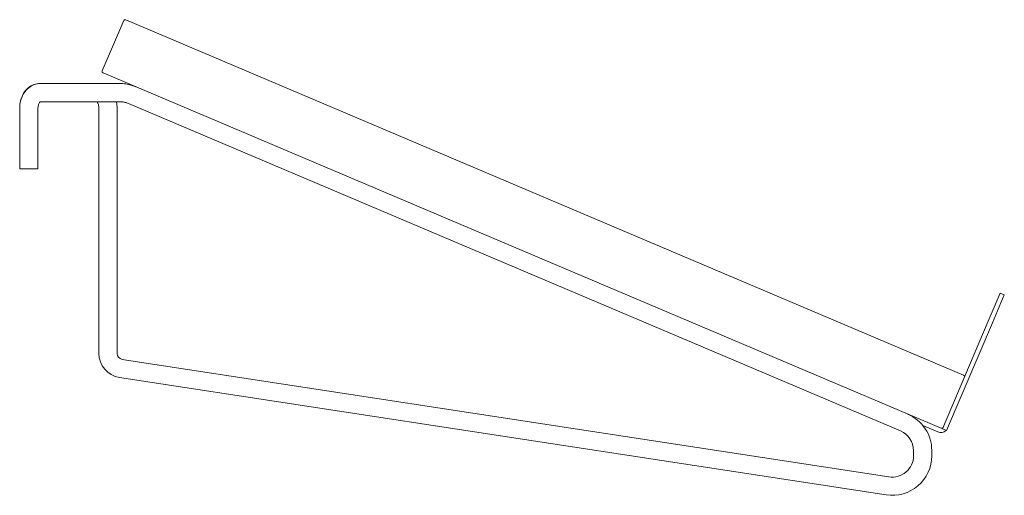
# Model space of a CAD drawing. Header units: millimetres. Extents: x -415 to -91, y -504 to -348.
import ezdxf

# ---------------------------------------------------------------- set-up
doc = ezdxf.new("R2010")
doc.units = ezdxf.units.MM

msp = doc.modelspace()

# ---------------------------------------------------------------- linework, layer by layer
at = {"color": 0, "linetype": 'Continuous', "lineweight": 0}
for p, q in [((-387.42, -364.95), (-380.39, -348.38)), ((-379.73, -348.12), (-104.5, -464.95)), ((-111.93, -482.44), (-387.16, -365.61)), ((-408.02, -369.09), (-407.72, -369.09)), ((-381.15, -369.09), (-407.72, -369.09)), ((-381.15, -375.09), (-407.71, -375.09)), ((-414.56, -377.09), (-414.56, -397.09)), ((-408.56, -377.09), (-408.56, -397.09)), ((-388.56, -377.09), (-388.56, -457.8)), ((-382.56, -377.09), (-382.56, -457.8)), ((-125.22, -483.31), (-378.82, -375.67)), ((-414.56, -397.09), (-408.56, -397.09)), ((-92.52, -437.99), (-96.42, -447.19)), ((-91.14, -438.57), (-95.04, -447.78)), ((-91.14, -438.57), (-92.52, -437.99)), ((-111.47, -482.63), (-96.42, -447.19)), ((-110.09, -483.22), (-95.04, -447.78)), ((-380.86, -459.78), (-129.02, -498.4)), ((-381.77, -465.71), (-129.93, -504.34)), ((-117.89, -481.54), (-112.97, -483.62)), ((-110.09, -483.22), (-111.47, -482.63)), ((-120.96, -491.49), (-120.96, -489.75)), ((-114.96, -491.49), (-114.96, -489.75))]:
    msp.add_line(p, q, dxfattribs=at)
for centre, radius, start, end in [((-379.93, -348.58), 0.5, 67, 157), ((-380.56, -457.8), 8, 180, 261.2805), ((-380.56, -457.8), 2, 180, 261.2805), ((-104.7, -465.41), 0.5, 337, 67), ((-127.96, -489.75), 13, 0, 67), ((-127.96, -489.75), 7, 0, 67), ((-112, -481.32), 2.5, 247, 313.4218), ((-111.73, -481.98), 0.5, 247, 337), ((-127.96, -491.49), 13, 261.2805, 0), ((-127.96, -491.49), 7, 261.2805, 0)]:
    msp.add_arc(centre, radius, start, end, dxfattribs=at)
at = {"color": 0, "linetype": 'Continuous', "lineweight": 0, "extrusion": (0, 0, -1)}
msp.add_arc((386.96, -365.15), 0.5, 293, 23, dxfattribs=at)
at = {"color": 0, "linetype": 'Continuous', "lineweight": 0}
for points, knots in [([(-407.72, -369.09), (-408.4, -369.09), (-409.09, -369.22), (-410.39, -369.68), (-411.01, -370.03), (-412.15, -370.93), (-412.67, -371.49), (-413.52, -372.75), (-413.85, -373.45), (-414.33, -374.9), (-414.48, -375.65), (-414.55, -376.64), (-414.56, -376.87), (-414.56, -377.09)], [6.283185, 6.283185, 6.283185, 6.283185, 6.549164, 6.549164, 6.826461, 6.826461, 7.132819, 7.132819, 7.446978, 7.446978, 7.761138, 7.761138, 7.853982, 7.853982, 7.853982, 7.853982]), ([(-414.56, -377.09), (-414.56, -376.35), (-414.47, -375.6), (-414.14, -374.15), (-413.89, -373.45), (-413.21, -372.12), (-412.78, -371.5), (-411.72, -370.41), (-411.09, -369.94), (-409.74, -369.33), (-409.06, -369.15), (-408.25, -369.1), (-408.13, -369.09), (-408.02, -369.09)], [4.712389, 4.712389, 4.712389, 4.712389, 5.026548, 5.026548, 5.340708, 5.340708, 5.654867, 5.654867, 5.969026, 5.969026, 6.239801, 6.239801, 6.283185, 6.283185, 6.283185, 6.283185]), ([(-376.48, -370.14), (-376.78, -370.01), (-377.09, -369.9), (-377.7, -369.68), (-378.02, -369.58), (-378.64, -369.42), (-378.95, -369.34), (-379.58, -369.22), (-379.89, -369.18), (-380.52, -369.11), (-380.83, -369.09), (-381.15, -369.09)], [1.3925301, 1.3925301, 1.3925301, 1.3925301, 1.5496098, 1.5496098, 1.7066894, 1.7066894, 1.863769, 1.863769, 2.0208487, 2.0208487, 2.1779283, 2.1779283, 2.1779283, 2.1779283]), ([(-407.71, -375.09), (-407.71, -375.09), (-407.72, -375.1), (-407.76, -375.11), (-407.83, -375.15), (-407.98, -375.3), (-408.06, -375.39), (-408.22, -375.64), (-408.29, -375.78), (-408.41, -376.1), (-408.46, -376.28), (-408.53, -376.66), (-408.55, -376.86), (-408.56, -377.07), (-408.56, -377.08), (-408.56, -377.09)], [6.410309, 6.410309, 6.410309, 6.410309, 6.597345, 6.597345, 6.911504, 6.911504, 7.16697, 7.16697, 7.393672, 7.393672, 7.616826, 7.616826, 7.841802, 7.841802, 7.853982, 7.853982, 7.853982, 7.853982]), ([(-389.21, -375.09), (-389.2, -375.11), (-389.18, -375.12), (-389.11, -375.19), (-389.05, -375.27), (-388.92, -375.49), (-388.85, -375.62), (-388.73, -375.92), (-388.68, -376.1), (-388.6, -376.48), (-388.57, -376.69), (-388.56, -376.96), (-388.56, -377.03), (-388.56, -377.09)], [0.540385, 0.540385, 0.540385, 0.540385, 0.628319, 0.628319, 0.854493, 0.854493, 1.066309, 1.066309, 1.281393, 1.281393, 1.502997, 1.502997, 1.570796, 1.570796, 1.570796, 1.570796]), ([(-389.21, -375.09), (-389.2, -375.11), (-389.18, -375.12), (-389.11, -375.19), (-389.05, -375.27), (-388.92, -375.49), (-388.85, -375.62), (-388.73, -375.92), (-388.68, -376.1), (-388.6, -376.48), (-388.57, -376.69), (-388.56, -376.96), (-388.56, -377.03), (-388.56, -377.09)], [0.540385, 0.540385, 0.540385, 0.540385, 0.628319, 0.628319, 0.854493, 0.854493, 1.066309, 1.066309, 1.281393, 1.281393, 1.502997, 1.502997, 1.570796, 1.570796, 1.570796, 1.570796]), ([(-382.76, -375.09), (-382.69, -375.45), (-382.63, -375.81), (-382.57, -376.48), (-382.56, -376.79), (-382.56, -377.09)], [1.287859, 1.287859, 1.287859, 1.287859, 1.4406491, 1.4406491, 1.5707963, 1.5707963, 1.5707963, 1.5707963]), ([(-378.82, -375.67), (-379, -375.59), (-379.18, -375.52), (-379.54, -375.39), (-379.72, -375.34), (-380.07, -375.24), (-380.24, -375.21), (-380.55, -375.15), (-380.69, -375.13), (-380.95, -375.1), (-381.06, -375.09), (-381.15, -375.09)], [1.3925301, 1.3925301, 1.3925301, 1.3925301, 1.5496098, 1.5496098, 1.7066894, 1.7066894, 1.863769, 1.863769, 2.0208487, 2.0208487, 2.1779283, 2.1779283, 2.1779283, 2.1779283])]:
    msp.add_open_spline(points, degree=3, knots=knots, dxfattribs=at)

doc.saveas('drawing.dxf')
